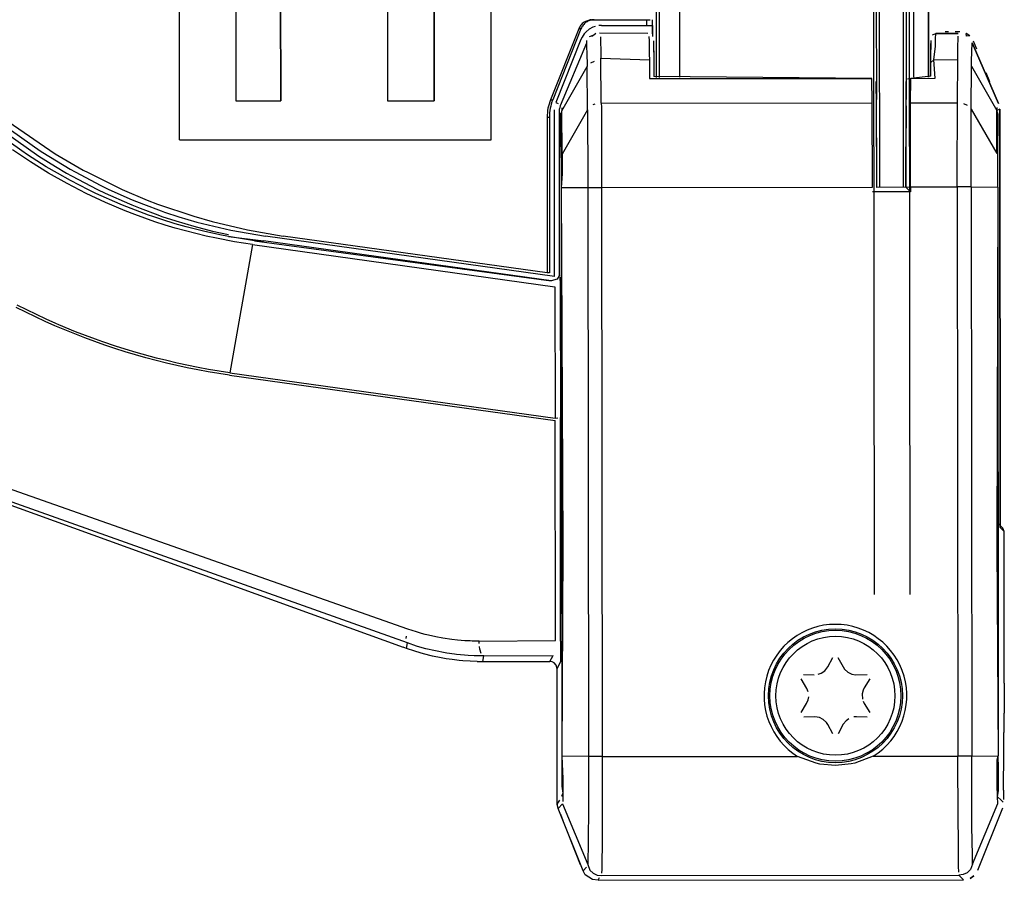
# Model space of a CAD drawing. Header units: millimetres. Extents: x -537 to -403, y 167 to 782.
# Tile 4 of 11: x -469 to -403, y 167 to 225. Entities that reach past the tile are written whole.
import ezdxf

# ---------------------------------------------------------------- set-up
doc = ezdxf.new("R2010")
doc.units = ezdxf.units.MM

# ---------------------------------------------------------------- blocks, each defined once
blk = doc.blocks.new('Etikett-S120-C_1__1', base_point=(-458.75, 217.182))
at = {"color": 7, "linetype": 'Continuous'}
for p, q in [((-458.746, 300.225), (-458.745, 304.185)), ((-451.904, 304.184), (-458.745, 304.185)), ((-437.807, 304.182), (-442.904, 304.182)), ((-437.807, 300.225), (-437.807, 304.182)), ((-437.807, 300.225), (-437.807, 304.182)), ((-453.284, 300.225), (-454.963, 301.719)), ((-454.963, 301.719), (-453.284, 300.225)), ((-454.963, 301.719), (-454.963, 300.225)), ((-443.231, 300.556), (-443.404, 300.611)), ((-443.231, 300.556), (-443.404, 300.611)), ((-442.696, 300.214), (-443.231, 300.556)), ((-442.696, 300.214), (-443.231, 300.556)), ((-446.951, 295.843), (-446.979, 295.518)), ((-446.951, 295.843), (-446.979, 295.518)), ((-446.98, 293.791), (-446.979, 295.518)), ((-446.979, 295.518), (-446.98, 293.791)), ((-458.75, 217.185), (-458.748, 257.225)), ((-454.96, 251.808), (-454.964, 257.225)), ((-451.164, 256.596), (-451.62, 256.798)), ((-444.956, 257.225), (-444.573, 257.034)), ((-444.956, 257.225), (-444.573, 257.034)), ((-444.573, 257.034), (-442.99, 256.056)), ((-444.573, 257.034), (-442.99, 256.056)), ((-437.812, 217.182), (-437.809, 257.225)), ((-437.812, 217.182), (-437.809, 257.225)), ((-452.046, 256.199), (-452.047, 253.32)), ((-452.046, 256.199), (-452.047, 253.32)), ((-451.999, 256.572), (-452.046, 256.199)), ((-451.999, 256.572), (-452.046, 256.199)), ((-445.808, 253.821), (-451.164, 256.596)), ((-442.99, 256.056), (-442.091, 254.811)), ((-442.99, 256.056), (-442.091, 254.811)), ((-442.091, 254.811), (-441.7, 253.606)), ((-442.091, 254.811), (-441.7, 253.606)), ((-445.294, 253.484), (-445.808, 253.821)), ((-445.105, 253.284), (-445.294, 253.484)), ((-441.7, 253.606), (-441.63, 252.13)), ((-441.7, 253.606), (-441.63, 252.13)), ((-452.047, 253.32), (-452.021, 252.797)), ((-452.047, 253.32), (-452.021, 252.797)), ((-444.956, 253.055), (-445.105, 253.284)), ((-444.713, 251.727), (-444.956, 253.055)), ((-452.021, 252.797), (-451.998, 252.64)), ((-452.021, 252.797), (-451.998, 252.64)), ((-451.998, 252.64), (-451.927, 252.352)), ((-451.998, 252.64), (-451.927, 252.352)), ((-451.927, 252.352), (-451.814, 252.092)), ((-451.927, 252.352), (-451.814, 252.092)), ((-454.818, 250.389), (-454.96, 251.808)), ((-451.814, 252.092), (-451.652, 251.856)), ((-451.814, 252.092), (-451.652, 251.856)), ((-451.652, 251.856), (-451.433, 251.64)), ((-451.652, 251.856), (-451.433, 251.64)), ((-451.433, 251.64), (-451.299, 251.537)), ((-451.433, 251.64), (-451.299, 251.537)), ((-451.299, 251.537), (-450.793, 251.248)), ((-451.299, 251.537), (-450.793, 251.248)), ((-444.714, 249.063), (-444.713, 251.727)), ((-441.63, 252.13), (-441.63, 246.345)), ((-441.63, 252.13), (-441.63, 246.345)), ((-450.793, 251.248), (-445.699, 248.615)), ((-450.793, 251.248), (-445.699, 248.615)), ((-454.612, 249.823), (-454.818, 250.389)), ((-454.233, 249.279), (-454.612, 249.823)), ((-453.125, 248.494), (-454.233, 249.279)), ((-444.728, 248.751), (-444.714, 249.063)), ((-444.654, 244.115), (-453.125, 248.494)), ((-445.699, 248.615), (-445.225, 248.404)), ((-445.699, 248.615), (-445.225, 248.404)), ((-445.225, 248.404), (-444.983, 248.365)), ((-445.225, 248.404), (-444.983, 248.365)), ((-444.983, 248.365), (-444.777, 248.536)), ((-444.777, 248.536), (-444.728, 248.751)), ((-441.63, 246.345), (-441.953, 244.732)), ((-441.63, 246.345), (-441.953, 244.732)), ((-441.953, 244.732), (-442.575, 244.012)), ((-441.953, 244.732), (-442.575, 244.012)), ((-449.72, 244.093), (-449.735, 234.447)), ((-446.954, 242.626), (-449.72, 244.093)), ((-446.954, 242.626), (-449.72, 244.093)), ((-443.432, 243.708), (-444.654, 244.115)), ((-443.192, 243.723), (-443.432, 243.708)), ((-443.192, 243.723), (-443.432, 243.708)), ((-442.868, 243.824), (-443.192, 243.723)), ((-442.868, 243.824), (-443.192, 243.723)), ((-442.575, 244.012), (-442.868, 243.824)), ((-442.575, 244.012), (-442.868, 243.824)), ((-446.969, 234.446), (-446.954, 242.626)), ((-446.954, 242.626), (-446.969, 234.446)), ((-449.735, 234.447), (-446.969, 234.446)), ((-452.596, 232.24), (-443.979, 232.238)), ((-443.979, 232.238), (-452.596, 232.24)), ((-454.961, 229.769), (-454.961, 219.793)), ((-441.629, 229.767), (-441.629, 219.791)), ((-441.629, 219.791), (-441.629, 229.767)), ((-451.484, 228.48), (-445.243, 228.478)), ((-451.955, 227.985), (-451.94, 219.793)), ((-451.94, 219.793), (-451.955, 227.985)), ((-444.773, 227.984), (-444.774, 219.791)), ((-454.961, 219.793), (-451.94, 219.793)), ((-444.774, 219.791), (-441.629, 219.791)), ((-458.75, 217.185), (-437.812, 217.182))]:
    blk.add_line(p, q, dxfattribs=at)
for points in [[(-452.596, 232.24), (-453.217, 232.156), (-453.786, 231.909), (-454.272, 231.516), (-454.646, 231.005), (-454.881, 230.409), (-454.961, 229.769)], [(-441.629, 229.767), (-441.709, 230.406), (-441.943, 231.002), (-442.317, 231.514), (-442.803, 231.907), (-443.37, 232.154), (-443.979, 232.238)], [(-441.629, 229.767), (-441.709, 230.406), (-441.943, 231.002), (-442.317, 231.514), (-442.803, 231.907), (-443.37, 232.154), (-443.979, 232.238)], [(-451.484, 228.48), (-451.575, 228.463), (-451.719, 228.413), (-451.791, 228.362), (-451.862, 228.264), (-451.927, 228.149), (-451.955, 227.985)], [(-451.484, 228.48), (-451.566, 228.468), (-451.648, 228.457), (-451.728, 228.4), (-451.862, 228.264), (-451.927, 228.149), (-451.955, 227.985)], [(-444.773, 227.984), (-444.789, 228.08), (-444.836, 228.231), (-444.885, 228.306), (-444.978, 228.381), (-445.149, 228.458), (-445.243, 228.478)]]:
    blk.add_spline(points, degree=3, dxfattribs=at)
blk = doc.blocks.new('Gehäuserahmen_seitlich__15', base_point=(-408.675, 221.397))
at = {"color": 7, "linetype": 'Continuous'}
blk.add_line((-408.409, 221.397), (-408.675, 457.81), dxfattribs=at)
blk = doc.blocks.new('Seitenteil-links__16', base_point=(-533.328, 167.79))
at = {"color": 7, "linetype": 'Continuous'}
for p, q in [((-407.062, 224.426), (-407.288, 224.425)), ((-406.303, 224.427), (-406.61, 224.426)), ((-408.237, 223.579), (-408.23, 223.843)), ((-405.742, 224.255), (-405.874, 224.33)), ((-405.159, 223.263), (-405.374, 223.799)), ((-408.247, 222.895), (-408.237, 223.579)), ((-408.251, 222.352), (-408.25, 222.543)), ((-404.282, 221.077), (-404.522, 221.674)), ((-403.41, 191.074), (-403.675, 191.339)), ((-403.316, 185.756), (-403.319, 188.82)), ((-442.34, 182.63), (-442.574, 182.696)), ((-403.311, 181.93), (-403.312, 182.692)), ((-441.749, 182.483), (-442.34, 182.63)), ((-441.152, 182.359), (-441.749, 182.483)), ((-438.733, 182.11), (-439.219, 182.128)), ((-433.357, 177.629), (-433.374, 181.634)), ((-403.31, 180.655), (-403.311, 181.67)), ((-403.314, 178.812), (-403.315, 178.644)), ((-403.32, 177.997), (-403.315, 178.644)), ((-433.367, 172.617), (-433.357, 177.629)), ((-403.325, 177.348), (-403.323, 177.608)), ((-403.354, 173.465), (-403.356, 173.315)), ((-403.358, 173.11), (-403.362, 172.841)), ((-433.327, 172.335), (-433.367, 172.617)), ((-432.962, 171.404), (-433.129, 171.825)), ((-431.794, 168.461), (-432.462, 170.143)), ((-404.265, 170.2), (-405.115, 168.069)), ((-431.482, 167.79), (-431.627, 168.041))]:
    blk.add_line(p, q, dxfattribs=at)
blk = doc.blocks.new('Seitenteil-links-kpl__1__17', base_point=(-533.328, 167.79))
for name, p in [('Seitenteil-links__16', (-533.328, 167.79)), ('Gehäuserahmen_seitlich__15', (-408.675, 221.397))]:
    blk.add_blockref(name, p)
blk = doc.blocks.new('Abdeckblech_1__24', base_point=(-515.917, 208.237))
at = {"color": 7, "linetype": 'Continuous'}
for p, q in [((-431.076, 225.245), (-427.106, 225.25)), ((-431.919, 224.632), (-433.819, 219.866)), ((-431.765, 224.632), (-433.665, 219.866)), ((-470.271, 218.413), (-467.116, 216.244)), ((-434.041, 218.703), (-434.03, 208.237)), ((-433.887, 218.703), (-433.875, 208.237)), ((-467.116, 216.244), (-465.215, 215.14)), ((-465.215, 215.14), (-464.9, 214.971)), ((-464.9, 214.971), (-462.602, 213.841)), ((-462.602, 213.841), (-460.931, 213.132)), ((-460.931, 213.132), (-460.23, 212.861)), ((-460.23, 212.861), (-457.797, 212.035)), ((-457.797, 212.035), (-456.56, 211.682)), ((-456.56, 211.682), (-454.186, 211.123)), ((-454.186, 211.123), (-451.776, 210.711)), ((-434.03, 208.237), (-451.776, 210.711)), ((-433.875, 208.237), (-434.03, 208.237))]:
    blk.add_line(p, q, dxfattribs=at)
at = {"color": 1, "linetype": 'Continuous'}
for p, q in [((-431.765, 224.632), (-431.919, 224.632)), ((-433.819, 219.866), (-433.665, 219.866)), ((-434.041, 218.703), (-433.887, 218.703))]:
    blk.add_line(p, q, dxfattribs=at)
at = {"color": 7, "linetype": 'Continuous'}
for points in [[(-431.076, 225.245), (-431.333, 225.181), (-431.569, 225.078), (-431.775, 224.882), (-431.919, 224.632)], [(-430.889, 225.246), (-431.163, 225.203), (-431.415, 225.078), (-431.621, 224.882), (-431.765, 224.632)], [(-433.819, 219.866), (-433.986, 219.296), (-434.041, 218.703)], [(-433.665, 219.866), (-433.831, 219.296), (-433.887, 218.703)]]:
    blk.add_spline(points, degree=3, dxfattribs=at)
blk = doc.blocks.new('Seitenteil-rechts__25', base_point=(-536.738, 167.412))
at = {"color": 1, "linetype": 'Continuous'}
for p, q in [((-427.361, 225.25), (-427.36, 224.855)), ((-431.415, 224.442), (-431.54, 224.305)), ((-431.205, 224.611), (-431.415, 224.442)), ((-430.971, 224.737), (-431.205, 224.611)), ((-430.807, 224.797), (-430.971, 224.737)), ((-430.388, 224.859), (-430.557, 224.849)), ((-430.528, 224.36), (-427.26, 224.354)), ((-430.528, 224.36), (-427.26, 224.354)), ((-430.388, 224.859), (-427.36, 224.855)), ((-427.36, 224.855), (-426.968, 224.855)), ((-431.768, 223.922), (-433.464, 219.684)), ((-431.694, 224.078), (-431.768, 223.922)), ((-431.54, 224.305), (-431.694, 224.078)), ((-431.404, 223.852), (-431.392, 223.666)), ((-430.891, 224.199), (-431.211, 224.095)), ((-430.891, 224.199), (-431.024, 224.123)), ((-430.764, 224.333), (-430.891, 224.199)), ((-430.452, 224.106), (-430.446, 223.83)), ((-430.446, 223.83), (-430.435, 223.109)), ((-427.193, 224.111), (-427.186, 223.831)), ((-427.186, 223.831), (-427.173, 222.944)), ((-407.943, 223.461), (-407.935, 223.962)), ((-407.935, 223.962), (-407.919, 224.321)), ((-407.919, 224.321), (-406.407, 224.323)), ((-406.43, 223.469), (-406.422, 223.963)), ((-406.422, 223.963), (-406.418, 224.133)), ((-405.846, 224.152), (-405.874, 224.33)), ((-405.623, 224.159), (-405.846, 224.152)), ((-405.508, 222.475), (-405.478, 223.696)), ((-405.478, 223.696), (-403.692, 219.608)), ((-431.392, 223.666), (-433.168, 219.453)), ((-431.392, 223.666), (-433.168, 219.453)), ((-431.392, 223.666), (-431.363, 222.73)), ((-430.435, 223.109), (-430.429, 222.658)), ((-408.044, 222.554), (-407.943, 223.461)), ((-406.438, 222.566), (-406.43, 223.469)), ((-431.363, 222.73), (-431.358, 222.432)), ((-431.358, 222.432), (-431.355, 222.097)), ((-431.107, 222.351), (-430.855, 222.471)), ((-430.4, 219.639), (-430.429, 222.658)), ((-430.429, 222.658), (-427.168, 222.542)), ((-427.173, 222.944), (-427.168, 222.542)), ((-427.168, 222.542), (-427.156, 221.288)), ((-408.044, 222.554), (-408.248, 222.384)), ((-408.044, 222.554), (-406.438, 222.566)), ((-407.961, 221.309), (-408.044, 222.554)), ((-406.46, 219.666), (-406.438, 222.566)), ((-405.511, 222.126), (-405.508, 222.475)), ((-433.057, 219.123), (-431.355, 222.097)), ((-431.326, 219.197), (-431.355, 222.097)), ((-405.533, 219.226), (-405.511, 222.126)), ((-405.511, 222.126), (-403.802, 219.156)), ((-427.156, 221.288), (-412.219, 221.304)), ((-412.203, 219.66), (-412.219, 221.304)), ((-409.598, 221.307), (-409.811, 221.246)), ((-409.611, 219.663), (-409.598, 221.307)), ((-409.598, 221.307), (-407.961, 221.309)), ((-433.541, 207.986), (-433.552, 219.193)), ((-433.464, 219.684), (-433.287, 219.618)), ((-433.205, 208.091), (-433.203, 219.265)), ((-433.168, 219.453), (-433.203, 219.265)), ((-433.059, 219.316), (-433.057, 219.123)), ((-433.029, 216.22), (-433.057, 219.123)), ((-431.326, 219.197), (-433.029, 216.22)), ((-431.326, 219.197), (-431.322, 218.951)), ((-430.826, 219.57), (-430.959, 219.517)), ((-430.4, 219.639), (-412.203, 219.66)), ((-430.4, 219.639), (-430.396, 219.36)), ((-430.396, 219.36), (-430.379, 215.929)), ((-412.177, 214.003), (-412.203, 219.66)), ((-409.624, 214.006), (-409.611, 219.663)), ((-409.611, 219.663), (-406.46, 219.666)), ((-406.473, 215.095), (-406.464, 219.22)), ((-406.464, 219.22), (-406.46, 219.666)), ((-405.782, 219.479), (-406.034, 219.598)), ((-405.536, 218.957), (-405.533, 219.226)), ((-405.533, 219.226), (-403.823, 216.253)), ((-403.823, 216.253), (-403.802, 219.156)), ((-403.802, 219.156), (-403.8, 219.349)), ((-403.62, 219.237), (-403.802, 219.156)), ((-403.728, 218.885), (-403.802, 219.156)), ((-403.62, 219.237), (-403.589, 191.129)), ((-433.132, 218.992), (-433.13, 218.852)), ((-433.102, 215.966), (-433.13, 218.852)), ((-431.322, 218.951), (-431.316, 217.933)), ((-405.543, 217.163), (-405.536, 218.957)), ((-403.75, 215.999), (-403.728, 218.885)), ((-470.038, 217.805), (-468.108, 216.441)), ((-431.316, 217.933), (-431.305, 215.772)), ((-469.347, 216.426), (-470.91, 217.545)), ((-470.296, 217.561), (-468.352, 216.187)), ((-405.548, 214.675), (-405.543, 217.163)), ((-468.774, 215.691), (-469.971, 216.493)), ((-468.966, 216.17), (-469.347, 216.426)), ((-468.108, 216.441), (-467.947, 216.335)), ((-467.703, 215.371), (-468.966, 216.17)), ((-468.352, 216.187), (-468.198, 216.085)), ((-468.198, 216.085), (-467.089, 215.387)), ((-467.947, 216.335), (-466.109, 215.207)), ((-433.102, 215.966), (-433.092, 213.962)), ((-433.029, 216.22), (-433.02, 214.899)), ((-431.305, 215.772), (-431.301, 214.646)), ((-430.379, 215.929), (-430.374, 214.371)), ((-403.755, 213.995), (-403.75, 215.999)), ((-467.55, 214.937), (-468.774, 215.691)), ((-466.951, 214.928), (-467.703, 215.371)), ((-467.089, 215.387), (-466.337, 214.944)), ((-466.109, 215.207), (-465.768, 215.014)), ((-406.472, 214.009), (-406.473, 215.095)), ((-466.299, 214.23), (-467.55, 214.937)), ((-466.072, 214.438), (-466.951, 214.928)), ((-466.337, 214.944), (-466.011, 214.759)), ((-464.871, 213.819), (-466.072, 214.438)), ((-466.011, 214.759), (-464.258, 213.836)), ((-465.768, 215.014), (-464.045, 214.107)), ((-433.02, 214.899), (-433.092, 213.962)), ((-431.301, 214.646), (-431.301, 213.981)), ((-405.546, 214.01), (-405.548, 214.675)), ((-465.025, 213.573), (-466.299, 214.23)), ((-464.367, 213.575), (-464.871, 213.819)), ((-464.258, 213.836), (-463.743, 213.587)), ((-464.045, 214.107), (-463.508, 213.848)), ((-463.508, 213.848), (-461.923, 213.143)), ((-433.092, 213.962), (-431.301, 213.981)), ((-433.092, 213.962), (-433.049, 175.749)), ((-433.092, 213.962), (-432.991, 189.854)), ((-431.301, 213.981), (-430.603, 213.983)), ((-431.301, 213.981), (-431.258, 175.724)), ((-430.603, 213.983), (-430.375, 213.983)), ((-430.374, 214.371), (-430.375, 213.983)), ((-430.375, 213.983), (-412.177, 214.003)), ((-430.375, 213.983), (-430.333, 175.725)), ((-409.924, 214.005), (-409.624, 214.006)), ((-409.624, 214.006), (-406.472, 214.009)), ((-409.624, 214.006), (-409.624, 213.682)), ((-406.245, 214.011), (-406.472, 214.009)), ((-406.472, 214.009), (-406.428, 175.752)), ((-405.546, 214.01), (-406.245, 214.011)), ((-405.546, 214.01), (-405.503, 175.753)), ((-405.546, 214.01), (-403.755, 213.995)), ((-403.755, 213.995), (-403.802, 189.887)), ((-403.755, 213.995), (-403.712, 175.782)), ((-463.727, 212.966), (-465.025, 213.573)), ((-462.733, 212.848), (-464.367, 213.575)), ((-463.743, 213.587), (-462.12, 212.864)), ((-461.923, 213.143), (-461.178, 212.842)), ((-409.624, 213.682), (-412.177, 213.68)), ((-462.409, 212.409), (-463.727, 212.966)), ((-462.578, 212.783), (-462.733, 212.848)), ((-460.842, 212.12), (-462.578, 212.783)), ((-462.12, 212.864), (-461.963, 212.8)), ((-461.963, 212.8), (-461.405, 212.575)), ((-461.405, 212.575), (-460.213, 212.131)), ((-461.178, 212.842), (-459.99, 212.401)), ((-461.743, 212.15), (-462.409, 212.409)), ((-461.072, 211.905), (-461.743, 212.15)), ((-460.397, 211.672), (-461.072, 211.905)), ((-460.543, 212.016), (-460.842, 212.12)), ((-459.941, 211.815), (-460.543, 212.016)), ((-460.213, 212.131), (-459.929, 212.032)), ((-459.99, 212.401), (-459.748, 212.317)), ((-459.033, 211.533), (-459.941, 211.815)), ((-459.929, 212.032), (-459.007, 211.729)), ((-459.748, 212.317), (-458.788, 212.002)), ((-458.788, 212.002), (-457.575, 211.645)), ((-459.718, 211.452), (-460.397, 211.672)), ((-459.036, 211.246), (-459.718, 211.452)), ((-458.349, 211.053), (-459.036, 211.246)), ((-458.306, 211.326), (-459.033, 211.533)), ((-459.007, 211.729), (-457.789, 211.369)), ((-458.118, 211.275), (-458.306, 211.326)), ((-457.142, 211.027), (-458.118, 211.275)), ((-457.789, 211.369), (-456.529, 211.044)), ((-457.575, 211.645), (-455.292, 211.096)), ((-457.659, 210.874), (-458.349, 211.053)), ((-456.967, 210.708), (-457.659, 210.874)), ((-456.029, 210.78), (-457.142, 211.027)), ((-456.271, 210.556), (-456.967, 210.708)), ((-456.529, 211.044), (-455.465, 210.806)), ((-455.06, 210.324), (-456.271, 210.556)), ((-455.467, 210.669), (-456.029, 210.78)), ((-453.717, 210.381), (-455.467, 210.669)), ((-455.467, 210.669), (-453.104, 210.398)), ((-455.292, 211.096), (-452.975, 210.695)), ((-433.541, 207.986), (-452.975, 210.695)), ((-453.841, 210.133), (-455.371, 201.525)), ((-453.841, 210.133), (-455.06, 210.324)), ((-453.841, 210.133), (-433.529, 207.301)), ((-453.717, 210.381), (-453.104, 210.398)), ((-453.717, 210.381), (-433.759, 207.701)), ((-433.759, 207.701), (-453.104, 210.398)), ((-433.365, 207.818), (-433.759, 207.701)), ((-433.205, 208.091), (-433.365, 207.818)), ((-433.176, 207.955), (-433.172, 207.469)), ((-433.529, 207.301), (-433.504, 198.476)), ((-433.172, 207.469), (-433.148, 198.512)), ((-469.085, 205.589), (-469.73, 205.912)), ((-468.37, 205.426), (-469.66, 206.06)), ((-468.435, 205.275), (-469.085, 205.589)), ((-467.78, 204.973), (-468.435, 205.275)), ((-467.718, 205.124), (-468.37, 205.426)), ((-467.122, 204.681), (-467.78, 204.973)), ((-467.062, 204.833), (-467.718, 205.124)), ((-466.459, 204.399), (-467.122, 204.681)), ((-466.862, 204.747), (-467.062, 204.833)), ((-465.737, 204.283), (-466.862, 204.747)), ((-465.792, 204.129), (-466.459, 204.399)), ((-465.121, 203.868), (-465.792, 204.129)), ((-465.069, 204.023), (-465.737, 204.283)), ((-464.447, 203.619), (-465.121, 203.868)), ((-464.397, 203.775), (-465.069, 204.023)), ((-463.769, 203.38), (-464.447, 203.619)), ((-463.912, 203.603), (-464.397, 203.775)), ((-463.042, 203.309), (-463.912, 203.603)), ((-463.087, 203.152), (-463.769, 203.38)), ((-462.407, 203.108), (-463.042, 203.309)), ((-462.402, 202.935), (-463.087, 203.152)), ((-461.674, 202.887), (-462.407, 203.108)), ((-461.714, 202.728), (-462.402, 202.935)), ((-461.023, 202.533), (-461.714, 202.728)), ((-460.292, 202.508), (-461.674, 202.887)), ((-460.329, 202.348), (-461.023, 202.533)), ((-459.632, 202.174), (-460.329, 202.348)), ((-459.597, 202.335), (-460.292, 202.508)), ((-458.932, 202.011), (-459.632, 202.174)), ((-458.899, 202.172), (-459.597, 202.335)), ((-458.229, 201.859), (-458.932, 202.011)), ((-457.495, 201.88), (-458.899, 202.172)), ((-457.524, 201.718), (-458.229, 201.859)), ((-456.79, 201.751), (-457.495, 201.88)), ((-456.817, 201.588), (-457.524, 201.718)), ((-456.107, 201.47), (-456.817, 201.588)), ((-456.081, 201.632), (-456.79, 201.751)), ((-455.396, 201.362), (-456.107, 201.47)), ((-455.371, 201.525), (-456.081, 201.632)), ((-455.396, 201.362), (-433.493, 198.309)), ((-455.371, 201.525), (-433.504, 198.476)), ((-433.504, 198.476), (-433.314, 198.483)), ((-433.476, 183.523), (-433.493, 198.309)), ((-433.148, 198.327), (-433.148, 198.512)), ((-433.131, 183.477), (-433.148, 198.327)), ((-443.402, 184.299), (-470.695, 193.892)), ((-443.435, 183.36), (-470.689, 193.081)), ((-403.589, 191.129), (-403.321, 190.862)), ((-432.991, 189.854), (-433.049, 175.749)), ((-403.802, 189.887), (-403.712, 175.782)), ((-442.823, 184.107), (-443.402, 184.299)), ((-442.483, 184.007), (-442.823, 184.107)), ((-442.236, 183.94), (-442.483, 184.007)), ((-443.515, 183.816), (-443.527, 183.672)), ((-443.499, 182.996), (-443.435, 183.36)), ((-442.814, 183.153), (-443.435, 183.36)), ((-442.007, 183.882), (-442.236, 183.94)), ((-441.526, 183.775), (-442.007, 183.882)), ((-441.04, 183.684), (-441.526, 183.775)), ((-440.435, 183.595), (-441.04, 183.684)), ((-440.06, 183.553), (-440.435, 183.595)), ((-439.827, 183.533), (-440.06, 183.553)), ((-439.567, 183.514), (-439.827, 183.533)), ((-439.218, 183.497), (-439.567, 183.514)), ((-439.088, 183.493), (-439.218, 183.497)), ((-438.61, 183.488), (-439.088, 183.493)), ((-438.61, 183.488), (-433.476, 183.523)), ((-438.605, 183.336), (-438.61, 183.488)), ((-433.131, 183.477), (-433.134, 182.451)), ((-442.437, 183.043), (-442.814, 183.153)), ((-442.185, 182.974), (-442.437, 183.043)), ((-441.548, 182.823), (-442.185, 182.974)), ((-440.904, 182.699), (-441.548, 182.823)), ((-440.771, 182.677), (-440.904, 182.699)), ((-440.255, 182.604), (-440.771, 182.677)), ((-438.557, 182.946), (-438.586, 183.123)), ((-438.467, 182.657), (-438.557, 182.946)), ((-440.124, 182.588), (-440.255, 182.604)), ((-439.603, 182.537), (-440.124, 182.588)), ((-439.343, 182.518), (-439.603, 182.537)), ((-438.951, 182.498), (-439.343, 182.518)), ((-438.821, 182.494), (-438.951, 182.498)), ((-438.299, 182.489), (-438.821, 182.494)), ((-438.366, 182.106), (-438.299, 182.489)), ((-438.299, 182.489), (-433.639, 182.52)), ((-433.848, 182.111), (-433.639, 182.52)), ((-433.374, 181.634), (-433.139, 182.092)), ((-433.134, 182.451), (-433.139, 182.092)), ((-433.049, 175.749), (-433.054, 173.748)), ((-433.049, 175.749), (-432.976, 174.234)), ((-431.258, 175.724), (-433.049, 175.749)), ((-431.258, 175.724), (-431.261, 172.62)), ((-430.333, 175.725), (-431.258, 175.724)), ((-430.333, 175.725), (-430.345, 170.091)), ((-430.333, 175.725), (-417.201, 175.74)), ((-412.114, 175.746), (-406.428, 175.752)), ((-405.503, 175.753), (-406.428, 175.752)), ((-406.428, 175.015), (-406.428, 175.752)), ((-405.503, 175.753), (-403.712, 175.782)), ((-405.496, 173.24), (-405.503, 175.753)), ((-403.786, 175.519), (-403.712, 175.782)), ((-403.779, 173.833), (-403.786, 175.519)), ((-403.71, 174.952), (-403.712, 175.782)), ((-406.397, 169.418), (-406.428, 175.015)), ((-403.699, 173.43), (-403.71, 174.952)), ((-432.976, 174.234), (-432.982, 173.278)), ((-433.054, 173.748), (-432.982, 173.278)), ((-403.77, 173.011), (-403.779, 173.833)), ((-403.77, 173.011), (-403.699, 173.43)), ((-433.363, 172.523), (-433.182, 172.802)), ((-432.982, 173.278), (-433.063, 173.041)), ((-432.982, 173.278), (-432.99, 172.716)), ((-405.482, 171.035), (-405.496, 173.24)), ((-403.755, 172.578), (-403.77, 173.011)), ((-403.528, 172.791), (-403.77, 173.011)), ((-403.391, 172.654), (-403.528, 172.791)), ((-433.296, 172.245), (-432.999, 172.545)), ((-432.999, 172.545), (-431.305, 168.477)), ((-431.261, 172.62), (-431.28, 169.71)), ((-405.44, 168.506), (-403.755, 172.578)), ((-405.458, 169.094), (-405.482, 171.035)), ((-430.345, 170.091), (-430.363, 168.356)), ((-431.28, 169.71), (-431.294, 168.816)), ((-431.294, 168.816), (-431.299, 168.619)), ((-406.381, 168.357), (-406.397, 169.418)), ((-405.446, 168.648), (-405.458, 169.094)), ((-431.627, 168.041), (-431.385, 168.284)), ((-431.299, 168.619), (-431.305, 168.477)), ((-431.305, 168.477), (-431.171, 168.103)), ((-431.171, 168.103), (-430.948, 167.897)), ((-430.368, 168.143), (-430.375, 167.891)), ((-430.363, 168.356), (-430.368, 168.143)), ((-406.37, 167.952), (-406.381, 168.357)), ((-405.574, 168.131), (-405.796, 167.925)), ((-405.44, 168.506), (-405.574, 168.131)), ((-405.44, 168.506), (-405.446, 168.648)), ((-430.948, 167.897), (-430.674, 167.767)), ((-430.674, 167.767), (-430.388, 167.725)), ((-430.61, 167.412), (-430.522, 167.59)), ((-430.388, 167.725), (-406.356, 167.752)), ((-406.069, 167.795), (-406.356, 167.752)), ((-406.043, 167.439), (-406.356, 167.752)), ((-405.796, 167.925), (-406.069, 167.795)), ((-430.61, 167.412), (-406.043, 167.439))]:
    blk.add_line(p, q, dxfattribs=at)
at = {"color": 7, "linetype": 'Continuous'}
for p, q in [((-426.968, 224.855), (-426.968, 225.25)), ((-426.968, 224.855), (-426.965, 224.296)), ((-426.968, 224.698), (-426.968, 224.855)), ((-426.967, 224.523), (-426.968, 224.698)), ((-426.965, 224.296), (-426.967, 224.523)), ((-426.965, 224.296), (-426.962, 224.121)), ((-426.965, 224.296), (-426.962, 224.121)), ((-426.893, 223.82), (-426.885, 223.555)), ((-426.893, 223.82), (-426.87, 222.521)), ((-408.242, 223.208), (-408.23, 223.843)), ((-408.239, 223.466), (-408.23, 223.843)), ((-408.131, 224.233), (-407.919, 224.321)), ((-406.407, 224.323), (-407.919, 224.321)), ((-405.623, 224.159), (-405.874, 224.33)), ((-403.692, 219.608), (-405.478, 223.696)), ((-426.885, 223.555), (-426.87, 222.521)), ((-408.248, 222.384), (-408.239, 223.466)), ((-408.246, 222.899), (-408.242, 223.208)), ((-426.87, 222.521), (-426.868, 222.331)), ((-426.87, 222.521), (-426.868, 222.331)), ((-408.258, 221.448), (-408.248, 222.384)), ((-408.248, 222.384), (-408.246, 222.899)), ((-426.868, 222.331), (-426.859, 221.427)), ((-412.219, 221.304), (-426.859, 221.427)), ((-411.903, 219.448), (-411.919, 221.093)), ((-409.91, 219.45), (-409.898, 221.095)), ((-408.258, 221.448), (-409.598, 221.307)), ((-411.877, 213.98), (-411.903, 219.448)), ((-411.898, 218.854), (-411.903, 219.448)), ((-409.924, 214.005), (-409.91, 219.45)), ((-409.91, 219.45), (-409.915, 218.595)), ((-403.589, 191.129), (-403.62, 219.237)), ((-411.891, 217.863), (-411.898, 218.854)), ((-409.915, 218.595), (-409.921, 217.3)), ((-411.885, 216.774), (-411.891, 217.863)), ((-409.921, 217.3), (-409.924, 215.506)), ((-411.878, 214.427), (-411.885, 216.774)), ((-409.924, 215.506), (-409.924, 214.005)), ((-411.877, 213.98), (-411.878, 214.427)), ((-409.924, 214.005), (-411.877, 213.98)), ((-409.624, 213.682), (-409.924, 214.005)), ((-470.86, 192.893), (-443.715, 183.074)), ((-403.41, 191.074), (-403.675, 191.339)), ((-403.321, 190.862), (-403.41, 191.074)), ((-403.31, 180.655), (-403.321, 190.862)), ((-443.499, 182.996), (-443.715, 183.074)), ((-442.923, 182.801), (-443.499, 182.996)), ((-442.574, 182.696), (-442.923, 182.801)), ((-442.34, 182.63), (-442.574, 182.696)), ((-441.749, 182.483), (-442.34, 182.63)), ((-441.152, 182.359), (-441.749, 182.483)), ((-440.836, 182.304), (-441.152, 182.359)), ((-440.429, 182.243), (-440.836, 182.304)), ((-439.946, 182.185), (-440.429, 182.243)), ((-439.704, 182.162), (-439.946, 182.185)), ((-439.219, 182.128), (-439.704, 182.162)), ((-438.733, 182.11), (-439.219, 182.128)), ((-438.733, 182.11), (-438.55, 182.107)), ((-438.55, 182.107), (-438.366, 182.106)), ((-438.366, 182.106), (-433.848, 182.111)), ((-433.699, 182.086), (-433.848, 182.111)), ((-433.565, 182.021), (-433.699, 182.086)), ((-433.429, 181.88), (-433.565, 182.021)), ((-433.374, 181.634), (-433.429, 181.88)), ((-433.357, 177.629), (-433.374, 181.634)), ((-433.357, 177.629), (-433.374, 181.634)), ((-403.31, 180.655), (-403.315, 178.644)), ((-403.354, 173.465), (-403.315, 178.644)), ((-433.363, 172.523), (-433.357, 177.629)), ((-415.965, 175.285), (-417.201, 175.74)), ((-412.114, 175.746), (-413.349, 175.288)), ((-415.704, 175.228), (-415.965, 175.285)), ((-414.657, 175.13), (-415.704, 175.228)), ((-413.61, 175.231), (-414.657, 175.13)), ((-413.349, 175.288), (-413.61, 175.231)), ((-403.354, 173.465), (-403.362, 172.841)), ((-433.296, 172.245), (-433.363, 172.523)), ((-431.627, 168.041), (-433.296, 172.245)), ((-403.441, 172.266), (-405.115, 168.069)), ((-431.482, 167.79), (-431.627, 168.041)), ((-430.999, 167.457), (-431.482, 167.79)), ((-430.61, 167.412), (-430.999, 167.457)), ((-405.363, 167.707), (-405.615, 167.536)), ((-405.615, 167.536), (-405.363, 167.707)), ((-430.61, 167.412), (-406.043, 167.439))]:
    blk.add_line(p, q, dxfattribs=at)
at = {"color": 1, "linetype": 'Continuous'}
blk.add_circle((-414.662, 179.814), 4.5, dxfattribs=at)
at = {"color": 7, "linetype": 'Continuous'}
blk.add_circle((-414.662, 179.814), 4.4, dxfattribs=at)
at = {"color": 1, "linetype": 'Continuous'}
blk.add_arc((-414.662, 179.814), 4.8, 302.05853, 238.0703, dxfattribs=at)
blk = doc.blocks.new('Gehäuserahmen_seitlich__28', base_point=(-426.975, 186.617))
at = {"color": 1, "linetype": 'Continuous'}
for p, q in [((-412.397, 489.617), (-412.056, 186.617)), ((-412.01, 489.617), (-411.7, 213.98)), ((-410.41, 489.619), (-410.1, 213.982)), ((-410.01, 489.619), (-409.67, 186.619)), ((-409.675, 457.809), (-409.409, 221.396)), ((-425.187, 257.226), (-425.147, 221.378))]:
    blk.add_line(p, q, dxfattribs=at)
at = {"color": 7, "linetype": 'Continuous'}
for p, q in [((-412.21, 489.617), (-411.907, 219.89)), ((-410.21, 489.619), (-409.907, 219.893)), ((-408.675, 457.81), (-408.409, 221.397)), ((-426.749, 257.225), (-426.709, 221.376)), ((-426.549, 257.226), (-426.509, 221.376))]:
    blk.add_line(p, q, dxfattribs=at)
blk = doc.blocks.new('Seitenteil-rechts-kpl__1__31', base_point=(-536.738, 167.412))
for name, p in [('Seitenteil-rechts__25', (-536.738, 167.412)), ('Gehäuserahmen_seitlich__28', (-426.975, 186.617)), ('Abdeckblech_1__24', (-515.917, 208.237))]:
    blk.add_blockref(name, p)
blk = doc.blocks.new('Blechschraube_ISO14585-ST4_2x22-TX20-R2R_4__32', base_point=(-418.662, 175.814))
at = {"color": 7, "linetype": 'Continuous'}
for p, q in [((-415.178, 181.753), (-414.841, 182.38)), ((-414.489, 182.38), (-414.151, 181.754)), ((-415.624, 181.326), (-415.378, 181.494)), ((-415.378, 181.494), (-415.178, 181.753)), ((-414.151, 181.754), (-414.052, 181.606)), ((-414.052, 181.606), (-413.833, 181.403)), ((-413.833, 181.403), (-413.564, 181.274)), ((-416.584, 180.312), (-416.974, 180.942)), ((-416.798, 181.247), (-416.087, 181.227)), ((-415.815, 181.257), (-415.624, 181.326)), ((-413.564, 181.274), (-413.322, 181.231)), ((-413.322, 181.231), (-412.529, 181.252)), ((-412.353, 180.947), (-412.726, 180.341)), ((-416.489, 180.087), (-416.584, 180.312)), ((-412.805, 180.182), (-412.867, 179.933)), ((-412.726, 180.341), (-412.805, 180.182)), ((-416.598, 179.286), (-416.488, 179.537)), ((-416.488, 179.537), (-416.452, 179.737)), ((-412.867, 179.933), (-412.849, 179.593)), ((-412.805, 179.453), (-412.725, 179.291)), ((-416.971, 178.681), (-416.598, 179.286)), ((-412.725, 179.291), (-412.35, 178.686)), ((-416.054, 178.398), (-416.795, 178.376)), ((-415.732, 178.345), (-416.054, 178.398)), ((-415.491, 178.225), (-415.732, 178.345)), ((-415.272, 178.022), (-415.491, 178.225)), ((-413.946, 178.133), (-414.132, 177.9)), ((-413.766, 178.267), (-413.946, 178.133)), ((-413.237, 178.401), (-413.415, 178.39)), ((-412.526, 178.381), (-413.237, 178.401)), ((-415.173, 177.873), (-415.272, 178.022)), ((-414.835, 177.247), (-415.173, 177.873)), ((-414.132, 177.9), (-414.483, 177.248))]:
    blk.add_line(p, q, dxfattribs=at)
blk.add_circle((-414.662, 179.814), 4, dxfattribs=at)
blk = doc.blocks.new('Gehaeuse-kpl_-S120__35', base_point=(-536.738, 167.412))
for name, p in [('Seitenteil-rechts-kpl__1__31', (-536.738, 167.412)), ('Seitenteil-links-kpl__1__17', (-533.328, 167.79)), ('Blechschraube_ISO14585-ST4_2x22-TX20-R2R_4__32', (-418.662, 175.814))]:
    blk.add_blockref(name, p)
blk = doc.blocks.new('S120_1__75', base_point=(-536.738, 167.412))
for name, p in [('Gehaeuse-kpl_-S120__35', (-536.738, 167.412)), ('Etikett-S120-C_1__1', (-458.75, 217.182))]:
    blk.add_blockref(name, p)
blk = doc.blocks.new('SA_Links2', base_point=(-527, 460))
blk.add_blockref('S120_1__75', (-536.738, 167.412))

msp = doc.modelspace()

# ---------------------------------------------------------------- block references
msp.add_blockref('SA_Links2', (-527, 460))

doc.saveas('drawing.dxf')
